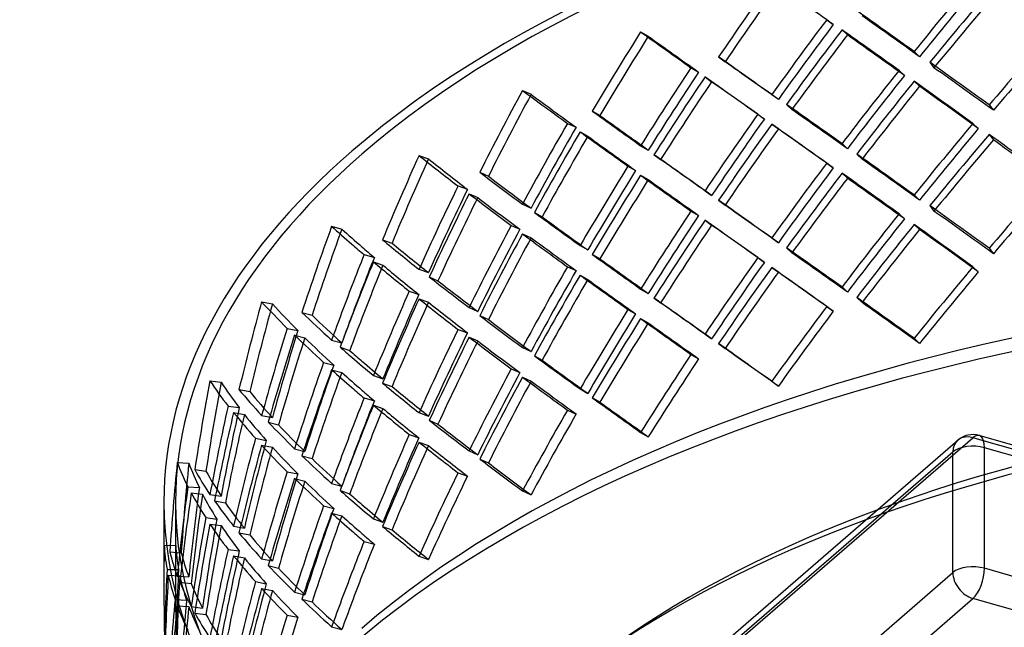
# Model space of a CAD drawing. Header units: millimetres. Extents: x -483 to 483, y -417 to 361.
# Tile 4 of 12: x -334 to -121, y 55 to 186. Entities that reach past the tile are written whole.
import ezdxf

# ---------------------------------------------------------------- set-up
doc = ezdxf.new("R2010")
doc.units = ezdxf.units.MM
doc.layers.add('HIDDEN', color=7, linetype='Continuous')
doc.layers.add('THICK', color=7, linetype='Continuous')

msp = doc.modelspace()

# ---------------------------------------------------------------- linework, layer by layer
at = {"layer": 'HIDDEN'}
for p, q in [((-159.61, 186.22), (-158.2, 185.19)), ((-199.73, 183.58), (-198.08, 182.65)), ((-156.32, 184.04), (-155.16, 182.93)), ((-140.78, 179.35), (-139.62, 178.24)), ((-182.93, 178.19), (-181.51, 177.16)), ((-137.39, 177.04), (-136.5, 175.87)), ((-188.89, 175.88), (-187.23, 174.94)), ((-144.03, 175.3), (-142.87, 174.19)), ((-185.85, 173.88), (-184.44, 172.85)), ((-140.78, 172.98), (-139.62, 171.87)), ((-225.2, 170.98), (-223.34, 170.14)), ((-171.46, 170.09), (-170.04, 169.06)), ((-168.3, 167.97), (-167.13, 166.86)), ((-124.59, 167.86), (-123.7, 166.69)), ((-210.14, 166.53), (-208.49, 165.59)), ((-174.48, 165.85), (-173.06, 164.82)), ((-215.51, 163.88), (-213.64, 163.04)), ((-171.46, 163.71), (-170.04, 162.68)), ((-128.1, 163.87), (-126.94, 162.76)), ((-212.78, 162.05), (-211.13, 161.11)), ((-124.59, 161.48), (-123.7, 160.31)), ((-156.32, 159.52), (-155.16, 158.42)), ((-199.73, 159.07), (-198.08, 158.13)), ((-196.85, 157.13), (-195.43, 156.1)), ((-153.15, 157.28), (-151.99, 156.17)), ((-247.51, 156.95), (-245.46, 156.23)), ((-159.61, 155.33), (-158.2, 154.3)), ((-234.4, 153.34), (-232.54, 152.5)), ((-202.48, 154.66), (-200.83, 153.72)), ((-156.32, 153.15), (-155.16, 152.04)), ((-199.73, 152.7), (-198.08, 151.76)), ((-239.1, 150.39), (-237.05, 149.67)), ((-236.72, 148.72), (-234.85, 147.88)), ((-185.85, 149.37), (-184.44, 148.34)), ((-225.2, 146.46), (-223.34, 145.63)), ((-182.93, 147.31), (-181.51, 146.28)), ((-140.78, 148.46), (-139.62, 147.36)), ((-222.64, 144.69), (-220.98, 143.74)), ((-188.89, 144.99), (-187.23, 144.05)), ((-144.03, 144.41), (-142.87, 143.3)), ((-137.39, 146.15), (-136.5, 144.98)), ((-185.85, 143), (-184.44, 141.96)), ((-266.34, 141.7), (-264.14, 141.11)), ((-227.64, 141.9), (-225.78, 141.06)), ((-225.2, 140.09), (-223.34, 139.25)), ((-140.78, 142.09), (-139.62, 140.98)), ((-255.37, 138.81), (-253.33, 138.09)), ((-171.46, 139.2), (-170.04, 138.17)), ((-212.78, 137.54), (-211.13, 136.6)), ((-168.3, 137.08), (-167.13, 135.97)), ((-124.59, 136.97), (-123.7, 135.8)), ((-259.34, 135.6), (-257.13, 135)), ((-257.33, 134.06), (-255.28, 133.34)), ((-210.14, 135.64), (-208.49, 134.7)), ((-174.48, 134.96), (-173.06, 133.93)), ((-247.51, 132.44), (-245.46, 131.72)), ((-215.51, 132.99), (-213.64, 132.15)), ((-171.46, 132.82), (-170.04, 131.79)), ((-128.1, 132.98), (-126.94, 131.87)), ((-245.29, 130.8), (-243.42, 129.96)), ((-212.78, 131.17), (-211.13, 130.23)), ((-249.61, 127.74), (-247.56, 127.02)), ((-199.73, 128.18), (-198.08, 127.24)), ((-156.32, 128.64), (-155.16, 127.53)), ((-281.43, 125.45), (-279.11, 124.99)), ((-247.51, 126.06), (-245.46, 125.34)), ((-196.85, 126.25), (-195.43, 125.21)), ((-153.15, 126.39), (-151.99, 125.28)), ((-272.76, 123.14), (-270.55, 122.54)), ((-236.72, 124.2), (-234.85, 123.37)), ((-202.48, 123.77), (-200.83, 122.83)), ((-159.61, 124.44), (-158.2, 123.41)), ((-234.4, 122.45), (-232.54, 121.62)), ((-199.73, 121.81), (-198.08, 120.87)), ((-275.94, 119.71), (-273.61, 119.26)), ((-239.1, 119.5), (-237.05, 118.78)), ((-274.33, 118.28), (-272.13, 117.69)), ((-266.34, 117.19), (-264.14, 116.6)), ((-236.72, 117.83), (-234.85, 116.99)), ((-185.85, 118.48), (-184.44, 117.45)), ((-140.78, 117.57), (-139.62, 116.47)), ((-264.51, 115.68), (-262.45, 114.95)), ((-225.2, 115.57), (-223.34, 114.74)), ((-182.93, 116.42), (-181.51, 115.39)), ((-222.64, 113.8), (-220.98, 112.85)), ((-188.89, 114.1), (-187.23, 113.16)), ((-268.07, 112.38), (-265.86, 111.78)), ((-266.34, 110.81), (-264.14, 110.22)), ((-227.64, 111.01), (-225.78, 110.17)), ((-292.58, 108.42), (-290.16, 108.1)), ((-257.33, 109.54), (-255.28, 108.82)), ((-225.2, 109.2), (-223.34, 108.36)), ((-171.46, 108.31), (-170.04, 107.28)), ((-286.31, 106.55), (-283.99, 106.09)), ((-255.37, 107.92), (-253.33, 107.2)), ((-212.78, 106.65), (-211.13, 105.71)), ((-259.34, 104.71), (-257.13, 104.12)), ((-210.14, 104.75), (-208.49, 103.81)), ((-288.66, 102.96), (-286.24, 102.64)), ((-257.33, 103.17), (-255.28, 102.45)), ((-215.51, 102.1), (-213.64, 101.26)), ((-287.48, 101.61), (-285.15, 101.15)), ((-281.43, 100.93), (-279.11, 100.48)), ((-247.51, 101.55), (-245.46, 100.83)), ((-245.29, 99.91), (-243.42, 99.07)), ((-280.01, 99.52), (-277.8, 98.92)), ((-324.62, -71.74), (-131.38, 95.61)), ((-322.98, -72.6), (-128.11, 96.16)), ((-282.76, 96.03), (-280.44, 95.57)), ((-249.61, 96.85), (-247.56, 96.13)), ((-199.73, 97.29), (-198.08, 96.36)), ((366, -46.48), (-128.11, 96.16)), ((366.87, -45.85), (-126.72, 96.63)), ((-281.43, 94.56), (-279.11, 94.1)), ((-274.33, 93.77), (-272.13, 93.18)), ((-247.51, 95.17), (-245.46, 94.45)), ((480.61, -81), (-125.61, 94)), ((-125.61, 68.01), (-125.61, 94)), ((-482.44, -210.03), (-132.44, 93.08)), ((-272.76, 92.25), (-270.55, 91.65)), ((-236.72, 93.32), (-234.85, 92.48)), ((-234.4, 91.56), (-232.54, 90.73)), ((-132.44, 67.1), (-132.44, 93.08)), ((-299.61, 90.84), (-297.14, 90.67)), ((-295.85, 89.27), (-293.43, 88.96)), ((-275.94, 88.83), (-273.61, 88.37)), ((-274.33, 87.39), (-272.13, 86.8)), ((-239.1, 88.61), (-237.05, 87.89)), ((-297.33, 85.57), (-294.85, 85.4)), ((-266.34, 86.3), (-264.14, 85.71)), ((-296.6, 84.28), (-294.18, 83.96)), ((-292.58, 83.9), (-290.16, 83.59)), ((-264.51, 84.79), (-262.45, 84.06)), ((-225.2, 84.69), (-223.34, 83.85)), ((-302.5, 82.27), (-302.5, 64.82)), ((-300, 82.27), (-300, 64.86)), ((-291.58, 82.56), (-289.24, 82.1)), ((-268.07, 81.49), (-265.86, 80.89)), ((-293.49, 78.93), (-291.07, 78.61)), ((-266.34, 79.93), (-264.14, 79.33)), ((-257.33, 78.66), (-255.28, 77.94)), ((-292.58, 77.53), (-290.16, 77.21)), ((-287.48, 77.1), (-285.15, 76.64)), ((-255.37, 77.03), (-253.33, 76.31)), ((-286.31, 75.66), (-283.99, 75.2)), ((-302.44, 72.98), (-299.94, 72.96)), ((-259.34, 73.82), (-257.13, 73.23)), ((-301.23, 71.56), (-298.76, 71.38)), ((-288.66, 72.07), (-286.24, 71.76)), ((-287.48, 70.72), (-285.15, 70.26)), ((-281.43, 70.05), (-279.11, 69.59)), ((-247.51, 70.66), (-245.46, 69.94)), ((-280.01, 68.63), (-277.8, 68.03)), ((480.61, -106.99), (-125.61, 68.01)), ((-482.44, -236.01), (-132.44, 67.1)), ((-301.83, 67.79), (-299.33, 67.77)), ((-301.55, 66.53), (-299.07, 66.36)), ((-299.61, 66.33), (-297.14, 66.16)), ((-299.06, 65.03), (-296.63, 64.71)), ((-282.76, 65.14), (-280.44, 64.68)), ((-281.43, 63.67), (-279.11, 63.21)), ((-274.33, 62.88), (-272.13, 62.29)), ((-478.11, -241.59), (-128.11, 61.52)), ((-300.1, 61.32), (-297.62, 61.15)), ((-299.61, 59.96), (-297.14, 59.78)), ((-296.6, 59.77), (-294.18, 59.45)), ((-272.76, 61.36), (-270.55, 60.77)), ((478.11, -113.48), (-128.11, 61.52)), ((-295.85, 58.38), (-293.43, 58.07)), ((-275.94, 57.94), (-273.61, 57.48)), ((-266.34, 55.41), (-264.14, 54.82))]:
    msp.add_line(p, q, dxfattribs=at)
msp.add_arc((-128.11, 91.83), 5, 73.898, 130.8968, dxfattribs=at)
for centre, major_axis, ratio, start_param, end_param in [((0, 82.27), (447.5, 0), 0.5, 0, 2.617994), ((0, 82.27), (-302.5, 0), 0.5, 3.141591, 5.759587), ((0, 82.27), (300, 0), 0.5, -0.000001, 2.617994), ((0, 69.99), (248.47, 348.24), 0.495451, 1.566482, 1.613284), ((0, 69.99), (246.42, 345.36), 0.495451, 1.566482, 1.613675), ((0, 69.99), (300, -214.05), 0.006047, 2.130551, 2.177743), ((0, 45.48), (260.84, 338.28), 0.45286, 1.47704, 1.523843), ((0, 45.48), (258.68, 335.49), 0.45286, 1.47665, 1.523843), ((0, 69.99), (271.11, 327.91), 0.409226, 1.535705, 1.582654), ((0, 69.99), (268.87, 325.2), 0.409226, 1.536197, 1.583541), ((0, 39.1), (301.16, -249), 0.114126, 2.042574, 2.089394), ((0, 39.1), (298.67, -246.94), 0.114126, 2.042676, 2.089886), ((0, 45.48), (302.17, -232.99), 0.060938, 2.101832, 2.148634), ((0, 45.48), (299.67, -231.07), 0.060938, 2.101832, 2.149024), ((0, 45.48), (248.47, 348.24), 0.495451, 1.519679, 1.566482), ((0, 45.48), (246.42, 345.36), 0.495451, 1.519289, 1.566482), ((0, 69.99), (233.63, 357.91), 0.536879, 1.603691, 1.650494), ((0, 69.99), (231.7, 354.95), 0.536879, 1.603691, 1.650884), ((0, 69.99), (302.34, -197.36), 0.050411, -2.259085, -2.212282), ((0, 69.99), (299.84, -195.73), 0.050411, -2.259085, -2.211892), ((0, 69.99), (260.84, 338.28), 0.45286, 1.58283, 1.62978), ((0, 69.99), (258.68, 335.49), 0.45286, 1.583322, 1.630666), ((0, 39.1), (302.17, -232.99), 0.060938, 2.114, 2.160819), ((0, 39.1), (299.67, -231.07), 0.060938, 2.114101, 2.161311), ((0, 45.48), (271.11, 327.91), 0.409226, 1.488886, 1.535705), ((0, 45.48), (268.87, 325.2), 0.409226, 1.488987, 1.536197), ((0, 45.48), (302.5, -215.84), 0.006047, 2.177743, 2.224546), ((0, 45.48), (300, -214.05), 0.006047, 2.177743, 2.224936), ((0, 14.59), (301.16, -249), 0.114126, 2.089394, 2.136343), ((0, 45.48), (233.63, 357.91), 0.536879, 1.556889, 1.603691), ((0, 45.48), (231.7, 354.95), 0.536879, 1.556498, 1.603691), ((0, 45.48), (260.84, 338.28), 0.45286, 1.536011, 1.58283), ((0, 45.48), (258.68, 335.49), 0.45286, 1.536112, 1.583322), ((0, 14.59), (298.67, -246.94), 0.114126, 2.089886, 2.137229), ((0, 69.99), (248.47, 348.24), 0.495451, 1.625469, 1.672418), ((0, 69.99), (246.42, 345.36), 0.495451, 1.625961, 1.673305), ((0, 39.1), (302.5, -215.84), 0.006047, 2.189911, 2.236731), ((0, 39.1), (300, -214.05), 0.006047, 2.190013, 2.237223), ((0, 39.1), (260.84, 338.28), 0.45286, 1.523843, 1.570645), ((0, 39.1), (302.17, -232.99), 0.060938, 2.055029, 2.101832), ((0, 69.99), (215.82, 367.43), 0.576873, 1.63417, 1.680972), ((0, 69.99), (214.04, 364.39), 0.576873, 1.63417, 1.681363), ((0, 69.99), (301.89, -177.33), 0.108034, -2.347157, -2.300354), ((0, 69.99), (299.4, -175.86), 0.108034, -2.347157, -2.299964), ((0, 39.1), (258.68, 335.49), 0.45286, 1.523843, 1.571036), ((0, 39.1), (299.67, -231.07), 0.060938, 2.054639, 2.101832), ((0, 14.59), (302.17, -232.99), 0.060938, 2.160819, 2.207768), ((0, 45.48), (302.34, -197.36), 0.050411, -2.305887, -2.259085), ((0, 45.48), (299.84, -195.73), 0.050411, -2.306277, -2.259085), ((0, 45.48), (248.47, 348.24), 0.495451, 1.57865, 1.625469), ((0, 14.59), (299.67, -231.07), 0.060938, 2.161311, 2.208654), ((0, 45.48), (215.82, 367.43), 0.576873, 1.587367, 1.63417), ((0, 45.48), (246.42, 345.36), 0.495451, 1.578751, 1.625961), ((0, 39.1), (248.47, 348.24), 0.495451, 1.566482, 1.613284), ((0, 39.1), (302.5, -215.84), 0.006047, 2.130941, 2.177743), ((0, 14.59), (260.84, 338.28), 0.45286, 1.47704, 1.523843), ((0, 45.48), (214.04, 364.39), 0.576873, 1.586977, 1.63417), ((0, 69.99), (233.63, 357.91), 0.536879, 1.662679, 1.709628), ((0, 39.1), (302.34, -197.36), 0.050411, -2.318072, -2.271253), ((0, 39.1), (246.42, 345.36), 0.495451, 1.566482, 1.613675), ((0, 39.1), (300, -214.05), 0.006047, 2.130551, 2.177743), ((0, 14.59), (258.68, 335.49), 0.45286, 1.47665, 1.523843), ((0, 39.1), (271.11, 327.91), 0.409226, 1.535705, 1.582654), ((0, 8.22), (301.16, -249), 0.114126, 2.042574, 2.089394), ((0, 69.99), (231.7, 354.95), 0.536879, 1.663171, 1.710514), ((0, 39.1), (299.84, -195.73), 0.050411, -2.318564, -2.271354), ((0, 39.1), (268.87, 325.2), 0.409226, 1.536197, 1.583541), ((0, 8.22), (298.67, -246.94), 0.114126, 2.042676, 2.089886), ((0, 82.27), (-302.5, 0), 0.5, -0.523599, -0.000001), ((0, 82.27), (300, 0), 0.5, 2.617994, 3.141591), ((0, 14.59), (302.5, -215.84), 0.006047, 2.236731, 2.28368), ((0, 14.59), (302.17, -232.99), 0.060938, 2.101832, 2.148634), ((0, 69.99), (194.39, 376.9), 0.614938, 1.656187, 1.702989), ((0, 69.99), (192.78, 373.79), 0.614938, 1.656187, 1.70338), ((0, 69.99), (301.4, -155.45), 0.165968, -2.44369, -2.396888), ((0, 69.99), (298.91, -154.16), 0.165968, -2.44369, -2.396497), ((0, 14.59), (300, -214.05), 0.006047, 2.237223, 2.284566), ((0, 14.59), (248.47, 348.24), 0.495451, 1.519679, 1.566482), ((0, 14.59), (299.67, -231.07), 0.060938, 2.101832, 2.149024), ((0, 45.48), (301.89, -177.33), 0.108034, -2.393959, -2.347157), ((0, 45.48), (233.63, 357.91), 0.536879, 1.615859, 1.662679), ((0, 45.48), (231.7, 354.95), 0.536879, 1.615961, 1.663171), ((0, 14.59), (246.42, 345.36), 0.495451, 1.519289, 1.566482), ((0, 39.1), (260.84, 338.28), 0.45286, 1.58283, 1.62978), ((0, 8.22), (302.17, -232.99), 0.060938, 2.114, 2.160819), ((0, 45.48), (299.4, -175.86), 0.108034, -2.39435, -2.347157), ((0, 39.1), (233.63, 357.91), 0.536879, 1.603691, 1.650494), ((0, 39.1), (231.7, 354.95), 0.536879, 1.603691, 1.650884), ((0, 39.1), (302.34, -197.36), 0.050411, -2.259085, -2.212282), ((0, 39.1), (299.84, -195.73), 0.050411, -2.259085, -2.211892), ((0, 39.1), (258.68, 335.49), 0.45286, 1.583322, 1.630666), ((0, 8.22), (299.67, -231.07), 0.060938, 2.114101, 2.161311), ((0, 14.59), (271.11, 327.91), 0.409226, 1.488886, 1.535705), ((0, 14.59), (268.87, 325.2), 0.409226, 1.488987, 1.536197), ((0, 45.48), (194.39, 376.9), 0.614938, 1.609384, 1.656187), ((0, 45.48), (192.78, 373.79), 0.614938, 1.608994, 1.656187), ((0, 69.99), (215.82, 367.43), 0.576873, 1.693157, 1.740106), ((0, 39.1), (301.89, -177.33), 0.108034, -2.406144, -2.359325), ((0, 69.99), (214.04, 364.39), 0.576873, 1.693649, 1.740993), ((0, 39.1), (299.4, -175.86), 0.108034, -2.406636, -2.359426), ((0, 14.59), (302.5, -215.84), 0.006047, 2.177743, 2.224546), ((0, 14.59), (302.34, -197.36), 0.050411, -2.365021, -2.318072), ((0, 14.59), (233.63, 357.91), 0.536879, 1.556889, 1.603691), ((0, 14.59), (300, -214.05), 0.006047, 2.177743, 2.224936), ((0, 14.59), (260.84, 338.28), 0.45286, 1.536011, 1.58283), ((0, -16.3), (301.16, -249), 0.114126, 2.089394, 2.136343), ((0, -16.3), (298.67, -246.94), 0.114126, 2.089886, 2.137229), ((0, -19.92), (-300, 0), 0.5, 3.141591, 5.759587), ((0, 14.59), (299.84, -195.73), 0.050411, -2.365907, -2.318564), ((0, 14.59), (231.7, 354.95), 0.536879, 1.556498, 1.603691), ((0, 39.1), (248.47, 348.24), 0.495451, 1.625469, 1.672418), ((0, 8.22), (302.5, -215.84), 0.006047, 2.189911, 2.236731), ((0, 14.59), (258.68, 335.49), 0.45286, 1.536112, 1.583322), ((0, 69.99), (-168.49, -386.36), 0.650252, -1.474011, -1.427208), ((0, 69.99), (-167.09, -383.17), 0.650252, -1.474011, -1.426818), ((0, 69.99), (-301.08, 131.3), 0.222638, 0.590746, 0.620384), ((0, 69.99), (-298.6, 130.21), 0.222638, 0.590746, 0.620384), ((0, 45.48), (215.82, 367.43), 0.576873, 1.646338, 1.693157), ((0, 45.48), (214.04, 364.39), 0.576873, 1.646439, 1.693649), ((0, 39.1), (215.82, 367.43), 0.576873, 1.63417, 1.680972), ((0, 39.1), (301.89, -177.33), 0.108034, -2.347157, -2.300354), ((0, 39.1), (246.42, 345.36), 0.495451, 1.625961, 1.673305), ((0, 8.22), (300, -214.05), 0.006047, 2.190013, 2.237223), ((0, 8.22), (260.84, 338.28), 0.45286, 1.523843, 1.570645), ((0, 8.22), (258.68, 335.49), 0.45286, 1.523843, 1.571036), ((0, 8.22), (302.17, -232.99), 0.060938, 2.055029, 2.101832), ((0, 8.22), (299.67, -231.07), 0.060938, 2.054639, 2.101832), ((0, -24.25), (-302.5, 0), 0.5, 3.141591, 5.759587), ((0, 45.48), (301.4, -155.45), 0.165968, -2.490493, -2.44369), ((0, 45.48), (298.91, -154.16), 0.165968, -2.490883, -2.44369), ((0, 39.1), (214.04, 364.39), 0.576873, 1.63417, 1.681363), ((0, 39.1), (299.4, -175.86), 0.108034, -2.347157, -2.299964), ((0, 69.99), (-301.08, 131.3), 0.222638, 0.620384, 0.637549), ((0, 69.99), (-298.6, 130.21), 0.222638, 0.620384, 0.637939), ((0, -16.3), (302.17, -232.99), 0.060938, 2.160819, 2.207768), ((0, -16.3), (299.67, -231.07), 0.060938, 2.161311, 2.208654), ((0, 45.48), (-168.49, -386.36), 0.650252, -1.520814, -1.503649), ((0, 69.99), (194.39, 376.9), 0.614938, 1.715174, 1.7451), ((0, 45.48), (-167.09, -383.17), 0.650252, -1.521204, -1.503649), ((0, 39.1), (301.4, -155.45), 0.165968, -2.502678, -2.455858), ((0, 14.59), (302.34, -197.36), 0.050411, -2.305887, -2.259085), ((0, 14.59), (299.84, -195.73), 0.050411, -2.306277, -2.259085), ((0, 14.59), (248.47, 348.24), 0.495451, 1.57865, 1.625469), ((0, 14.59), (246.42, 345.36), 0.495451, 1.578751, 1.625961), ((0, 69.99), (192.78, 373.79), 0.614938, 1.715666, 1.7451), ((0, 39.1), (298.91, -154.16), 0.165968, -2.50317, -2.45596), ((0, 14.59), (215.82, 367.43), 0.576873, 1.587367, 1.63417), ((0, 14.59), (214.04, 364.39), 0.576873, 1.586977, 1.63417), ((0, 8.22), (248.47, 348.24), 0.495451, 1.566482, 1.613284), ((0, 8.22), (246.42, 345.36), 0.495451, 1.566482, 1.613675), ((0, 8.22), (302.5, -215.84), 0.006047, 2.130941, 2.177743), ((0, 8.22), (300, -214.05), 0.006047, 2.130551, 2.177743), ((0, -16.3), (260.84, 338.28), 0.45286, 1.47704, 1.523843), ((0, -16.3), (258.68, 335.49), 0.45286, 1.47665, 1.523843), ((0, 14.59), (301.89, -177.33), 0.108034, -2.453093, -2.406144), ((0, 14.59), (299.4, -175.86), 0.108034, -2.45398, -2.406636), ((0, 39.1), (233.63, 357.91), 0.536879, 1.662679, 1.709628), ((0, 39.1), (231.7, 354.95), 0.536879, 1.663171, 1.710514), ((0, 8.22), (302.34, -197.36), 0.050411, -2.318072, -2.271253), ((0, 8.22), (299.84, -195.73), 0.050411, -2.318564, -2.271354), ((0, 45.48), (-168.49, -386.36), 0.650252, -1.503649, -1.474011), ((0, 45.48), (-167.09, -383.17), 0.650252, -1.503649, -1.474011), ((0, 45.48), (194.39, 376.9), 0.614938, 1.668355, 1.715174), ((0, 69.99), (-137.16, -395.59), 0.681547, -1.4756, -1.428797), ((0, 69.99), (-301.13, 104.41), 0.275393, 0.470607, 0.51741), ((0, 39.1), (194.39, 376.9), 0.614938, 1.656187, 1.702989), ((0, 45.48), (192.78, 373.79), 0.614938, 1.668456, 1.715666), ((0, 39.1), (192.78, 373.79), 0.614938, 1.656187, 1.70338), ((0, 39.1), (301.4, -155.45), 0.165968, -2.44369, -2.396888), ((0, 39.1), (298.91, -154.16), 0.165968, -2.44369, -2.396497), ((0, -16.3), (302.5, -215.84), 0.006047, 2.236731, 2.28368), ((0, -16.3), (302.17, -232.99), 0.060938, 2.101832, 2.148634), ((0, -16.3), (299.67, -231.07), 0.060938, 2.101832, 2.149024), ((0, 69.99), (-136.03, -392.33), 0.681547, -1.4756, -1.428407), ((0, 69.99), (-298.64, 103.55), 0.275393, 0.470607, 0.5178), ((0, 45.48), (-301.08, 131.3), 0.222638, 0.543944, 0.590746), ((0, 14.59), (233.63, 357.91), 0.536879, 1.615859, 1.662679), ((0, -16.3), (300, -214.05), 0.006047, 2.237223, 2.284566), ((0, -16.3), (248.47, 348.24), 0.495451, 1.519679, 1.566482), ((0, -16.3), (246.42, 345.36), 0.495451, 1.519289, 1.566482), ((0, 45.48), (-298.6, 130.21), 0.222638, 0.543554, 0.590746), ((0, 69.99), (194.39, 376.9), 0.614938, 1.7451, 1.762124), ((0, 69.99), (192.78, 373.79), 0.614938, 1.7451, 1.76301), ((0, 14.59), (301.89, -177.33), 0.108034, -2.393959, -2.347157), ((0, 14.59), (299.4, -175.86), 0.108034, -2.39435, -2.347157), ((0, 14.59), (231.7, 354.95), 0.536879, 1.615961, 1.663171), ((0, 8.22), (233.63, 357.91), 0.536879, 1.603691, 1.650494), ((0, 8.22), (302.34, -197.36), 0.050411, -2.259085, -2.212282), ((0, 45.48), (-137.16, -395.59), 0.681547, -1.522402, -1.4756), ((0, 45.48), (-136.03, -392.33), 0.681547, -1.522793, -1.4756), ((0, 14.59), (194.39, 376.9), 0.614938, 1.609384, 1.656187), ((0, 8.22), (231.7, 354.95), 0.536879, 1.603691, 1.650884), ((0, 8.22), (299.84, -195.73), 0.050411, -2.259085, -2.211892), ((0, 69.99), (-168.49, -386.36), 0.650252, -1.415024, -1.368074), ((0, 69.99), (-167.09, -383.17), 0.650252, -1.414531, -1.367188), ((0, 39.1), (-301.08, 131.3), 0.222638, 0.531759, 0.578578), ((0, 39.1), (-298.6, 130.21), 0.222638, 0.531267, 0.578477), ((0, 14.59), (192.78, 373.79), 0.614938, 1.608994, 1.656187), ((0, 39.1), (215.82, 367.43), 0.576873, 1.693157, 1.740106), ((0, 39.1), (214.04, 364.39), 0.576873, 1.693649, 1.740993), ((0, 8.22), (301.89, -177.33), 0.108034, -2.406144, -2.359325), ((0, 8.22), (299.4, -175.86), 0.108034, -2.406636, -2.359426), ((0, 14.59), (301.4, -155.45), 0.165968, -2.549627, -2.532603), ((0, 14.59), (298.91, -154.16), 0.165968, -2.550513, -2.532603), ((0, -19.92), (-250, 0), 0.5, 3.141591, 5.759587), ((0, -16.3), (302.5, -215.84), 0.006047, 2.177743, 2.224546), ((0, -16.3), (300, -214.05), 0.006047, 2.177743, 2.224936), ((0, 14.59), (301.4, -155.45), 0.165968, -2.532603, -2.502678), ((0, 14.59), (298.91, -154.16), 0.165968, -2.532603, -2.50317), ((0, -16.3), (302.34, -197.36), 0.050411, -2.365021, -2.318072), ((0, -16.3), (299.84, -195.73), 0.050411, -2.365907, -2.318564), ((0, -24.25), (-255, 0), 0.5, 3.141591, 5.759587), ((0, -16.3), (233.63, 357.91), 0.536879, 1.556889, 1.603691), ((0, -16.3), (231.7, 354.95), 0.536879, 1.556498, 1.603691), ((0, 45.48), (-168.49, -386.36), 0.650252, -1.461843, -1.415024), ((0, 39.1), (-168.49, -386.36), 0.650252, -1.474011, -1.427208), ((0, 45.48), (-167.09, -383.17), 0.650252, -1.461742, -1.414531), ((0, 39.1), (-301.08, 131.3), 0.222638, 0.590746, 0.620384), ((0, 14.59), (215.82, 367.43), 0.576873, 1.646338, 1.693157), ((0, 69.99), (-99.65, -403.97), 0.707027, -1.491965, -1.445163), ((0, 69.99), (-301.56, 74.39), 0.320234, 0.335691, 0.382494), ((0, 39.1), (-167.09, -383.17), 0.650252, -1.474011, -1.426818), ((0, 39.1), (-298.6, 130.21), 0.222638, 0.590746, 0.620384), ((0, 14.59), (214.04, 364.39), 0.576873, 1.646439, 1.693649), ((0, 8.22), (215.82, 367.43), 0.576873, 1.63417, 1.680972), ((0, 8.22), (214.04, 364.39), 0.576873, 1.63417, 1.681363), ((0, 8.22), (301.89, -177.33), 0.108034, -2.347157, -2.300354), ((0, 8.22), (299.4, -175.86), 0.108034, -2.347157, -2.299964), ((0, 69.99), (-98.83, -400.63), 0.707027, -1.491965, -1.444772), ((0, 69.99), (-299.07, 73.77), 0.320234, 0.335691, 0.382884), ((0, 45.48), (-301.13, 104.41), 0.275393, 0.423805, 0.470607), ((0, 39.1), (-301.08, 131.3), 0.222638, 0.620384, 0.637549), ((0, 39.1), (-298.6, 130.21), 0.222638, 0.620384, 0.637939), ((0, 14.59), (301.4, -155.45), 0.165968, -2.490493, -2.44369), ((0, 14.59), (298.91, -154.16), 0.165968, -2.490883, -2.44369), ((0, 45.48), (-298.64, 103.55), 0.275393, 0.423414, 0.470607), ((0, 14.59), (-168.49, -386.36), 0.650252, -1.520814, -1.503649), ((0, 14.59), (-167.09, -383.17), 0.650252, -1.521204, -1.503649), ((0, -16.3), (302.34, -197.36), 0.050411, -2.305887, -2.259085), ((0, 45.48), (-99.65, -403.97), 0.707027, -1.538768, -1.491965), ((0, 45.48), (-98.83, -400.63), 0.707027, -1.539158, -1.491965), ((0, 39.1), (194.39, 376.9), 0.614938, 1.715174, 1.7451), ((0, 39.1), (192.78, 373.79), 0.614938, 1.715666, 1.7451), ((0, 8.22), (301.4, -155.45), 0.165968, -2.502678, -2.455858), ((0, 8.22), (298.91, -154.16), 0.165968, -2.50317, -2.45596), ((0, -16.3), (215.82, 367.43), 0.576873, 1.587367, 1.63417), ((0, -16.3), (299.84, -195.73), 0.050411, -2.306277, -2.259085), ((0, 69.99), (-137.16, -395.59), 0.681547, -1.416612, -1.369663), ((0, 69.99), (-136.03, -392.33), 0.681547, -1.41612, -1.368777), ((0, 39.1), (-301.13, 104.41), 0.275393, 0.41162, 0.458439), ((0, 39.1), (-298.64, 103.55), 0.275393, 0.411128, 0.458338), ((0, -16.3), (301.89, -177.33), 0.108034, -2.453093, -2.406144), ((0, -16.3), (214.04, 364.39), 0.576873, 1.586977, 1.63417), ((0, 14.59), (-301.08, 131.3), 0.222638, 0.48481, 0.531759), ((0, 14.59), (-298.6, 130.21), 0.222638, 0.483924, 0.531267), ((0, 14.59), (-168.49, -386.36), 0.650252, -1.503649, -1.474011), ((0, -16.3), (299.4, -175.86), 0.108034, -2.45398, -2.406636), ((0, 45.48), (-137.16, -395.59), 0.681547, -1.463432, -1.416612), ((0, 45.48), (-136.03, -392.33), 0.681547, -1.46333, -1.41612), ((0, 14.59), (-167.09, -383.17), 0.650252, -1.503649, -1.474011), ((0, 14.59), (194.39, 376.9), 0.614938, 1.668355, 1.715174), ((0, 14.59), (192.78, 373.79), 0.614938, 1.668456, 1.715666), ((-128.11, 91.83), (-3.27, 3.78), 0.75, -0.857072, 0.713724), ((-128.11, 91.83), (-1.39, -4.8), 0.433013, 2.158799, 3.729595), ((0, 39.1), (-137.16, -395.59), 0.681547, -1.4756, -1.428797), ((0, 39.1), (-136.03, -392.33), 0.681547, -1.4756, -1.428407), ((0, 39.1), (-301.13, 104.41), 0.275393, 0.470607, 0.51741), ((0, 39.1), (-298.64, 103.55), 0.275393, 0.470607, 0.5178), ((0, 8.22), (194.39, 376.9), 0.614938, 1.656187, 1.702989), ((0, 8.22), (192.78, 373.79), 0.614938, 1.656187, 1.70338), ((0, 8.22), (301.4, -155.45), 0.165968, -2.44369, -2.396888), ((0, 8.22), (298.91, -154.16), 0.165968, -2.44369, -2.396497), ((-128.11, 91.83), (-5, 0), 0.5, -2.094395, -0.523599), ((0, 14.59), (-301.08, 131.3), 0.222638, 0.543944, 0.590746), ((0, 14.59), (-298.6, 130.21), 0.222638, 0.543554, 0.590746), ((0, 39.1), (194.39, 376.9), 0.614938, 1.7451, 1.762124), ((0, -16.3), (301.89, -177.33), 0.108034, -2.393959, -2.347157), ((0, 69.99), (-56.05, -410.3), 0.724497, -1.522748, -1.475945), ((0, 69.99), (-302.15, 41.27), 0.352014, 0.186357, 0.23316), ((0, 69.99), (-55.58, -406.91), 0.724497, -1.522748, -1.475555), ((0, 69.99), (-299.65, 40.93), 0.352014, 0.186357, 0.23355), ((0, 45.48), (-301.56, 74.39), 0.320234, 0.288888, 0.335691), ((0, 39.1), (192.78, 373.79), 0.614938, 1.7451, 1.76301), ((0, -16.3), (299.4, -175.86), 0.108034, -2.39435, -2.347157), ((0, 45.48), (-299.07, 73.77), 0.320234, 0.288498, 0.335691), ((0, 14.59), (-137.16, -395.59), 0.681547, -1.522402, -1.4756), ((0, 39.1), (-168.49, -386.36), 0.650252, -1.415024, -1.368074), ((0, 14.59), (-136.03, -392.33), 0.681547, -1.522793, -1.4756), ((0, 8.22), (-301.08, 131.3), 0.222638, 0.531759, 0.578578), ((0, -16.3), (194.39, 376.9), 0.614938, 1.609384, 1.656187), ((0, -16.3), (192.78, 373.79), 0.614938, 1.608994, 1.656187), ((0, 45.48), (-56.05, -410.3), 0.724497, -1.569551, -1.522748), ((0, 45.48), (-55.58, -406.91), 0.724497, -1.569941, -1.522748), ((0, 39.1), (-167.09, -383.17), 0.650252, -1.414531, -1.367188), ((0, 8.22), (-298.6, 130.21), 0.222638, 0.531267, 0.578477), ((0, 69.99), (-99.65, -403.97), 0.707027, -1.432978, -1.386028), ((0, 69.99), (-98.83, -400.63), 0.707027, -1.432486, -1.385142), ((0, 39.1), (-301.56, 74.39), 0.320234, 0.276704, 0.323523), ((0, 39.1), (-299.07, 73.77), 0.320234, 0.276211, 0.323422), ((0, -16.3), (301.4, -155.45), 0.165968, -2.549627, -2.532603), ((0, -16.3), (298.91, -154.16), 0.165968, -2.550513, -2.532603), ((0, 82.27), (-302.5, 0), 0.5, -0.000001, 2.617994), ((0, 82.27), (300, 0), 0.5, 3.141591, 5.759587), ((0, 14.59), (-301.13, 104.41), 0.275393, 0.36467, 0.41162), ((0, 14.59), (-298.64, 103.55), 0.275393, 0.363784, 0.411128), ((0, 14.59), (-168.49, -386.36), 0.650252, -1.461843, -1.415024), ((0, 14.59), (-167.09, -383.17), 0.650252, -1.461742, -1.414531), ((0, -16.3), (301.4, -155.45), 0.165968, -2.532603, -2.502678), ((0, -16.3), (298.91, -154.16), 0.165968, -2.532603, -2.50317), ((0, 45.48), (-99.65, -403.97), 0.707027, -1.479797, -1.432978), ((0, 45.48), (-98.83, -400.63), 0.707027, -1.479696, -1.432486), ((0, 8.22), (-168.49, -386.36), 0.650252, -1.474011, -1.427208), ((0, 8.22), (-167.09, -383.17), 0.650252, -1.474011, -1.426818), ((0, 8.22), (-301.08, 131.3), 0.222638, 0.590746, 0.620384), ((0, 8.22), (-298.6, 130.21), 0.222638, 0.590746, 0.620384), ((0, 39.1), (-99.65, -403.97), 0.707027, -1.491965, -1.445163), ((0, 39.1), (-98.83, -400.63), 0.707027, -1.491965, -1.444772), ((0, 39.1), (-301.56, 74.39), 0.320234, 0.335691, 0.382494), ((0, 39.1), (-299.07, 73.77), 0.320234, 0.335691, 0.382884), ((0, -16.3), (301.4, -155.45), 0.165968, -2.490493, -2.44369), ((0, 14.59), (-301.13, 104.41), 0.275393, 0.423805, 0.470607), ((0, 14.59), (-298.64, 103.55), 0.275393, 0.423414, 0.470607), ((0, 8.22), (-301.08, 131.3), 0.222638, 0.620384, 0.637549), ((0, 8.22), (-298.6, 130.21), 0.222638, 0.620384, 0.637939), ((0, -16.3), (298.91, -154.16), 0.165968, -2.490883, -2.44369), ((0, 69.99), (-8.16, -413.16), 0.731894, -1.563572, -1.543942), ((0, 69.99), (-302.49, 5.98), 0.365733, 0.026983, 0.073785), ((0, 69.99), (-8.09, -409.75), 0.731894, -1.563572, -1.543944), ((0, 69.99), (-299.99, 5.93), 0.365733, 0.026983, 0.074176), ((0, -16.3), (-168.49, -386.36), 0.650252, -1.520814, -1.503649), ((0, -16.3), (-167.09, -383.17), 0.650252, -1.521204, -1.503649), ((0, 45.48), (-302.15, 41.27), 0.352014, 0.139555, 0.186357), ((0, 45.48), (-299.65, 40.93), 0.352014, 0.139165, 0.186357), ((0, 14.59), (-99.65, -403.97), 0.707027, -1.538768, -1.491965), ((0, 39.1), (-137.16, -395.59), 0.681547, -1.416612, -1.369663), ((0, 14.59), (-98.83, -400.63), 0.707027, -1.539158, -1.491965), ((0, 39.1), (-136.03, -392.33), 0.681547, -1.41612, -1.368777), ((0, 8.22), (-301.13, 104.41), 0.275393, 0.41162, 0.458439), ((0, 8.22), (-298.64, 103.55), 0.275393, 0.411128, 0.458338), ((0, -16.3), (-301.08, 131.3), 0.222638, 0.48481, 0.531759), ((0, -16.3), (-298.6, 130.21), 0.222638, 0.483924, 0.531267), ((-128.11, 65.85), (-5, 0), 0.5, -2.094395, -0.523599), ((-128.11, 65.85), (-1.39, -4.8), 0.433013, 0.588003, 2.158799), ((0, 45.48), (-8.16, -413.16), 0.731894, -1.610375, -1.563572), ((0, 69.99), (-56.05, -410.3), 0.724497, -1.463761, -1.416811), ((0, 39.1), (-302.15, 41.27), 0.352014, 0.12737, 0.174189), ((0, 45.48), (-8.09, -409.75), 0.731894, -1.610765, -1.563572), ((0, 69.99), (-55.58, -406.91), 0.724497, -1.463269, -1.415925), ((0, 39.1), (-299.65, 40.93), 0.352014, 0.126878, 0.174088), ((0, -16.3), (-168.49, -386.36), 0.650252, -1.503649, -1.474011), ((0, -16.3), (-167.09, -383.17), 0.650252, -1.503649, -1.474011), ((-128.11, 65.85), (-3.27, 3.78), 0.75, 0.713724, 2.284521), ((0, 69.99), (-8.16, -413.16), 0.731894, -1.543942, -1.516769), ((0, 69.99), (-8.09, -409.75), 0.731894, -1.543944, -1.516379), ((0, 14.59), (-301.56, 74.39), 0.320234, 0.229754, 0.276704), ((0, 14.59), (-299.07, 73.77), 0.320234, 0.228868, 0.276211), ((0, 14.59), (-137.16, -395.59), 0.681547, -1.463432, -1.416612), ((0, 14.59), (-136.03, -392.33), 0.681547, -1.46333, -1.41612), ((0, 8.22), (-137.16, -395.59), 0.681547, -1.4756, -1.428797), ((0, 8.22), (-136.03, -392.33), 0.681547, -1.4756, -1.428407), ((0, 8.22), (-301.13, 104.41), 0.275393, 0.470607, 0.51741), ((0, 8.22), (-298.64, 103.55), 0.275393, 0.470607, 0.5178), ((0, 45.48), (-56.05, -410.3), 0.724497, -1.51058, -1.463761), ((0, 39.1), (-56.05, -410.3), 0.724497, -1.522748, -1.475945), ((0, 39.1), (-302.15, 41.27), 0.352014, 0.186357, 0.23316), ((0, 45.48), (-55.58, -406.91), 0.724497, -1.510479, -1.463269), ((0, 39.1), (-55.58, -406.91), 0.724497, -1.522748, -1.475555), ((0, 39.1), (-299.65, 40.93), 0.352014, 0.186357, 0.23355), ((0, -16.3), (-301.08, 131.3), 0.222638, 0.543944, 0.590746), ((0, -16.3), (-298.6, 130.21), 0.222638, 0.543554, 0.590746), ((0, 14.59), (-301.56, 74.39), 0.320234, 0.288888, 0.335691), ((0, 14.59), (-299.07, 73.77), 0.320234, 0.288498, 0.335691), ((0, -16.3), (-137.16, -395.59), 0.681547, -1.522402, -1.4756), ((0, -16.3), (-136.03, -392.33), 0.681547, -1.522793, -1.4756)]:
    msp.add_ellipse(centre, major_axis=major_axis, ratio=ratio, start_param=start_param, end_param=end_param, dxfattribs=at)
at = {"layer": 'THICK'}
for centre, major_axis, start_param, end_param in [((0, 125.88), (411.5, 0), 1.047198, 4.18879), ((0, 125.88), (375.5, 0), -0.523599, 2.617994), ((0, 125.88), (375.5, 0), 2.617994, 5.759587), ((0, 94.7), (447.5, 0), 3.141593, 4.18879), ((0, 82.27), (447.5, 0), -3.141592, -0.523599)]:
    msp.add_ellipse(centre, major_axis=major_axis, ratio=0.5, start_param=start_param, end_param=end_param, dxfattribs=at)

doc.saveas('drawing.dxf')
